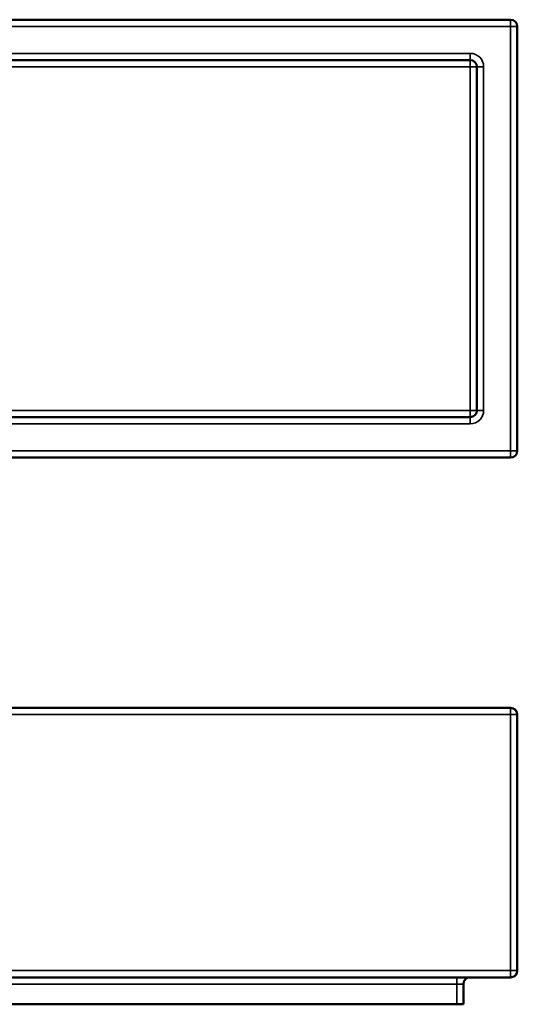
# Model space of a CAD drawing. Header units: millimetres. Extents: x 1462 to 4126, y 1120 to 2581.
# Tile 6 of 7: x 2274 to 3012, y 1120 to 2581. Entities that reach past the tile are written whole.
import ezdxf

# ---------------------------------------------------------------- set-up
doc = ezdxf.new("R2010")
doc.units = ezdxf.units.MM
doc.layers.add('Visibile (ISO)', color=7, linetype='Continuous', lineweight=50)
doc.layers.add('Visibile sottile (ISO)', color=7, linetype='Continuous', lineweight=35)

msp = doc.modelspace()

# ---------------------------------------------------------------- linework, layer by layer
at = {"layer": 'Visibile (ISO)'}
for p, q in [((3002.1, 2581.4), (1472.1, 2581.4)), ((3012.1, 1941.4), (3012.1, 2571.4)), ((1532.1, 2521.4), (2942.1, 2521.4)), ((2952.1, 2511.4), (2952.1, 2001.4)), ((2942.1, 1991.4), (1532.1, 1991.4)), ((1472.1, 1931.4), (3002.1, 1931.4)), ((1472.1, 1559.8), (3002.1, 1559.8)), ((3012.1, 1169.8), (3012.1, 1549.8)), ((1472.1, 1159.8), (3002.1, 1159.8)), ((2932.1, 1119.8), (2932.1, 1149.8)), ((1552.1, 1119.8), (2922.1, 1119.8)), ((2932.1, 1119.8), (2922.1, 1119.8))]:
    msp.add_line(p, q, dxfattribs=at)
for centre, start, end in [((3002.1, 2571.4), 0, 90), ((2942.1, 2511.4), 0, 90), ((2942.1, 2001.4), 270, 0), ((3002.1, 1941.4), 270, 0), ((3002.1, 1549.8), 0, 90), ((3002.1, 1169.8), 270, 0), ((2942.1, 1149.8), 90, 180)]:
    msp.add_arc(centre, 10, start, end, dxfattribs=at)
at = {"layer": 'Visibile sottile (ISO)'}
for p, q in [((3002.1, 2571.4), (3002.1, 2581.4)), ((3002.1, 2571.4), (1472.1, 2571.4)), ((3002.1, 1941.4), (3002.1, 2571.4)), ((3002.1, 2571.4), (3012.1, 2571.4)), ((2942.1, 2531.4), (1532.1, 2531.4)), ((2942.1, 2521.4), (2942.1, 2531.4)), ((2942.1, 2511.4), (2942.1, 2521.4)), ((2942.1, 2511.4), (1532.1, 2511.4)), ((2942.1, 2511.4), (2952.1, 2511.4)), ((2942.1, 2001.4), (2942.1, 2511.4)), ((2962.1, 2511.4), (2952.1, 2511.4)), ((2962.1, 2001.4), (2962.1, 2511.4)), ((1532.1, 2001.4), (2942.1, 2001.4)), ((2942.1, 2001.4), (2952.1, 2001.4)), ((2942.1, 1991.4), (2942.1, 2001.4)), ((2942.1, 1981.4), (2942.1, 1991.4)), ((2952.1, 2001.4), (2962.1, 2001.4)), ((1532.1, 1981.4), (2942.1, 1981.4)), ((1472.1, 1941.4), (3002.1, 1941.4)), ((3002.1, 1931.4), (3002.1, 1941.4)), ((3002.1, 1941.4), (3012.1, 1941.4)), ((1472.1, 1549.8), (3002.1, 1549.8)), ((3002.1, 1549.8), (3002.1, 1559.8)), ((3012.1, 1549.8), (3002.1, 1549.8)), ((3002.1, 1549.8), (3002.1, 1169.8)), ((3002.1, 1169.8), (1472.1, 1169.8)), ((3002.1, 1169.8), (3012.1, 1169.8)), ((3002.1, 1159.8), (3002.1, 1169.8)), ((2922.1, 1149.8), (2922.1, 1159.8)), ((2922.1, 1149.8), (1552.1, 1149.8)), ((2922.1, 1149.8), (2932.1, 1149.8)), ((2922.1, 1149.8), (2922.1, 1119.8))]:
    msp.add_line(p, q, dxfattribs=at)
for centre, start, end in [((2942.1, 2511.4), 0, 90), ((2942.1, 2001.4), 270, 0)]:
    msp.add_arc(centre, 20, start, end, dxfattribs=at)

doc.saveas('drawing.dxf')
